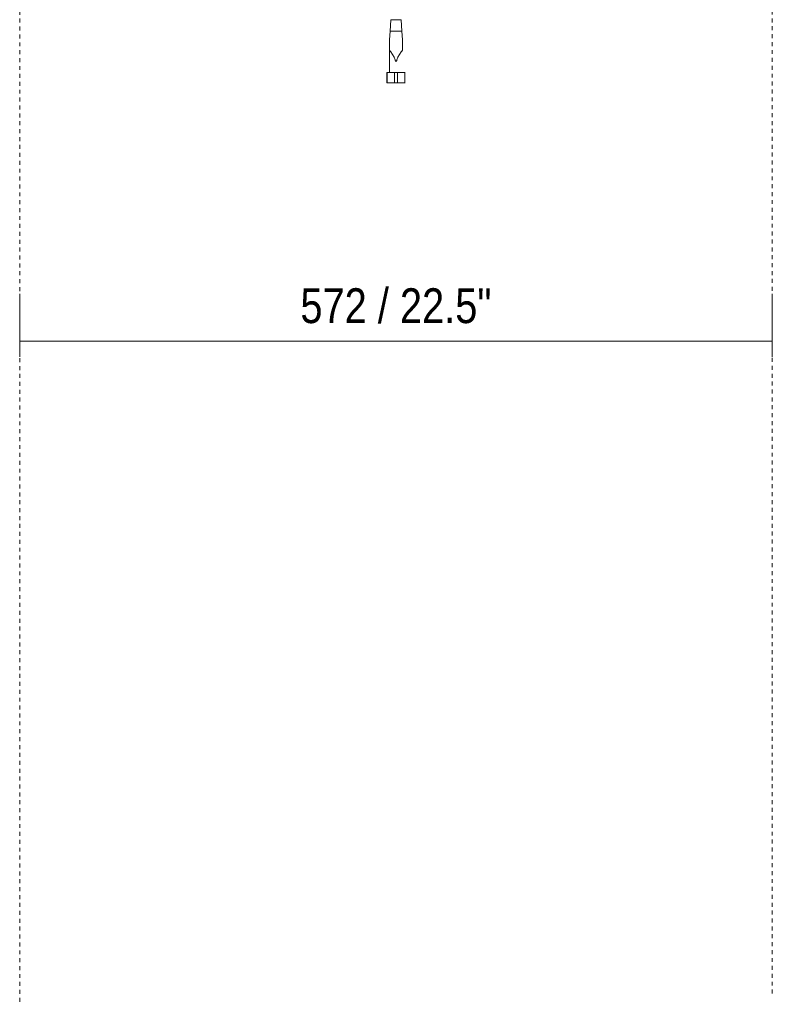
# Model space of a CAD drawing. Header units: millimetres. Extents: x 5954 to 9465, y -7 to 6881.
# Tile 1 of 18: x 6309 to 6881, y -7 to 741. Entities that reach past the tile are written whole.
import ezdxf

# ---------------------------------------------------------------- set-up
doc = ezdxf.new("R2010")
doc.units = ezdxf.units.MM
doc.linetypes.add('Dash', pattern=[6, 3, -3])
doc.layers.add('A-ANNO-DIMS', color=7, linetype='Dash', lineweight=9, true_color=0xd2d2d2)
doc.layers.add('A-ANNO-DIMS-12', color=7, linetype='Continuous', lineweight=9)
doc.layers.add('E-LITE-EQPM', color=7, linetype='Continuous', lineweight=20)
doc.styles.add('Arial Narrow', font='ARIALN.TTF', dxfattribs={"height": 26.4})
doc.dimstyles.new('FARO_-_2_2mm_Arial_Narrow_mm_Inch_Left', dxfattribs={"dimscale": 304.8, "dimtxt": 27.018578, "dimasz": 0, "dimexe": 0.11811, "dimexo": 0.0625, "dimgap": 0.019685, "dimtad": 1, "dimdec": 0, "dimzin": 0, "dimdsep": 46, "dimtxsty": 'Arial Narrow', "dimblk1": 'NONE', "dimblk2": 'NONE', "dimsah": 1, "dimcen": 0.09, "dimadec": 0, "dimazin": 0, "dimtfac": 1, "dimtdec": 4, "dimtix": 1, "dimtmove": 0, "dimatfit": 3, "dimfxl": 0.03937, "dimfxlon": 1, "dimtvp": 1, "dimtolj": 1, "dimtzin": 0, "dimarcsym": 2})

# ---------------------------------------------------------------- blocks, each defined once
blk = doc.blocks.new('71584-01 - 71584-01 SAIGON Grey_matt white portable and pendant lamp R55 hole cap-541796-Alzado_PDF')
at = {"layer": 'E-LITE-EQPM'}
for p, q in [((6591.03, 741.46), (6590.41, 732.66)), ((6591.03, 741.46), (6598.88, 741.46)), ((6599.49, 732.66), (6598.88, 741.46)), ((6590.41, 732.66), (6599.49, 732.66)), ((6589.95, 719.42), (6589.95, 701.46)), ((6587.95, 701.46), (6587.95, 693.46)), ((6587.95, 701.46), (6588.36, 701.46)), ((6588.36, 701.46), (6593.74, 701.46)), ((6588.36, 701.46), (6588.36, 693.46)), ((6593.74, 701.46), (6596.16, 701.46)), ((6593.74, 701.46), (6593.74, 693.46)), ((6596.16, 701.46), (6601.55, 701.46)), ((6596.16, 701.46), (6596.16, 693.46)), ((6601.55, 701.46), (6601.95, 701.46)), ((6601.55, 701.46), (6601.55, 693.46)), ((6588.36, 693.46), (6587.95, 693.46)), ((6593.74, 693.46), (6588.36, 693.46)), ((6596.16, 693.46), (6593.74, 693.46)), ((6601.55, 693.46), (6596.16, 693.46)), ((6601.95, 693.46), (6601.55, 693.46))]:
    blk.add_line(p, q, dxfattribs=at)
at = {"layer": 'E-LITE-EQPM', "flags": 128}
for points in [[(6590.41, 732.66), (6590.18, 729.36), (6589.95, 726.11)], [(6599.95, 726.11), (6599.72, 729.36), (6599.49, 732.66)], [(6590.99, 717.01), (6590.74, 717.31), (6590.49, 717.61)], [(6594.27, 710.88), (6593.48, 713.08), (6592.38, 715.13), (6590.99, 717.01)], [(6598.91, 717.01), (6597.52, 715.13), (6596.42, 713.08), (6595.63, 710.88)], [(6599.42, 717.61), (6599.17, 717.31), (6598.91, 717.01)]]:
    blk.add_lwpolyline(points, dxfattribs=at)
at = {"layer": 'E-LITE-EQPM'}
for centre, start_param in [((6589.95, 731.6), 4.136714), ((6599.95, 731.6), 4.136146)]:
    blk.add_ellipse(centre, major_axis=(0, 22.39), ratio=0.000093, start_param=start_param, end_param=4.464411, dxfattribs=at)
for points, knots in [([(6590.49, 717.61), (6590.39, 717.74), (6590.26, 717.94), (6590.14, 718.24), (6590.07, 718.46), (6590.01, 718.7), (6589.97, 719.01), (6589.95, 719.25), (6589.95, 719.42)], [0, 0, 0, 0, 0.25, 0.375, 0.5, 0.625, 0.75, 1, 1, 1, 1]), ([(6599.95, 719.41), (6599.95, 719.19), (6599.93, 718.87), (6599.84, 718.46), (6599.71, 718.06), (6599.55, 717.79), (6599.42, 717.61)], [0, 0, 0, 0, 0.333333, 0.5, 0.666667, 1, 1, 1, 1]), ([(6595.63, 710.88), (6595.61, 710.82), (6595.58, 710.69), (6595.51, 710.5), (6595.45, 710.32), (6595.37, 710.16), (6595.29, 709.98), (6595.18, 709.8), (6595.01, 709.75), (6594.77, 709.76), (6594.65, 709.9), (6594.56, 710.11), (6594.48, 710.27), (6594.4, 710.47), (6594.33, 710.68), (6594.29, 710.82), (6594.27, 710.88)], [0, 0, 0, 0, 0.071429, 0.142857, 0.214286, 0.276786, 0.339286, 0.410714, 0.482143, 0.553571, 0.642857, 0.696429, 0.767857, 0.839286, 0.928571, 1, 1, 1, 1])]:
    blk.add_open_spline(points, degree=3, knots=knots, dxfattribs=at)
blk = doc.blocks.new('DIMBLOCK2-Alzado_PDF')
at = {"layer": 'A-ANNO-DIMS-12', "color": 251, "true_color": 0x5b5b5b, "transparency": 16777216}
for p, q in [((6308.83, 497.12), (6308.83, 533.21)), ((6881.07, 497.12), (6881.07, 533.21)), ((6308.83, 497.21), (6881.07, 497.21)), ((6308.83, 497.21), (6308.83, 485.21)), ((6881.07, 497.21), (6881.07, 485.21))]:
    blk.add_line(p, q, dxfattribs=at)
at = {"layer": 'A-ANNO-DIMS-12', "color": 0, "transparency": 16777216, "insert": (6522.26, 537.33), "char_height": 26.4, "width": 174.4628, "attachment_point": 1, "line_spacing_factor": 0.974696, "style": 'Arial Narrow'}
blk.add_mtext('572 / 22.5"', dxfattribs=at)
blk = doc.blocks.new('_None')

msp = doc.modelspace()

# ---------------------------------------------------------------- linework, layer by layer
at = {"layer": 'A-ANNO-DIMS'}
for p, q in [((6308.83, 1348.25), (6308.83, -6.75)), ((6881.07, 1336.43), (6881.07, 1.14))]:
    msp.add_line(p, q, dxfattribs=at)

# ---------------------------------------------------------------- block references
at = {"layer": 'E-LITE-EQPM'}
msp.add_blockref('71584-01 - 71584-01 SAIGON Grey_matt white portable and pendant lamp R55 hole cap-541796-Alzado_PDF', (0, 0), dxfattribs=at)

# ---------------------------------------------------------------- dimensions: what is measured, and where the dimension line sits
at = {"layer": 'A-ANNO-DIMS', "color": 251, "linetype": 'Continuous', "true_color": 0x5b5b5b}
dim = msp.add_linear_dim(base=(6881.07, 497.21), p1=(6308.83, 485.21), p2=(6881.07, 485.21), dimstyle='FARO_-_2_2mm_Arial_Narrow_mm_Inch_Left', override={"dimpost": '<>', "dimfxl": 572.235543}, dxfattribs=at)
dim.commit()
dim.dimension.update_dxf_attribs({"geometry": 'DIMBLOCK2-Alzado_PDF', "text_midpoint": (6594.95, 520.3)})

doc.saveas('drawing.dxf')
